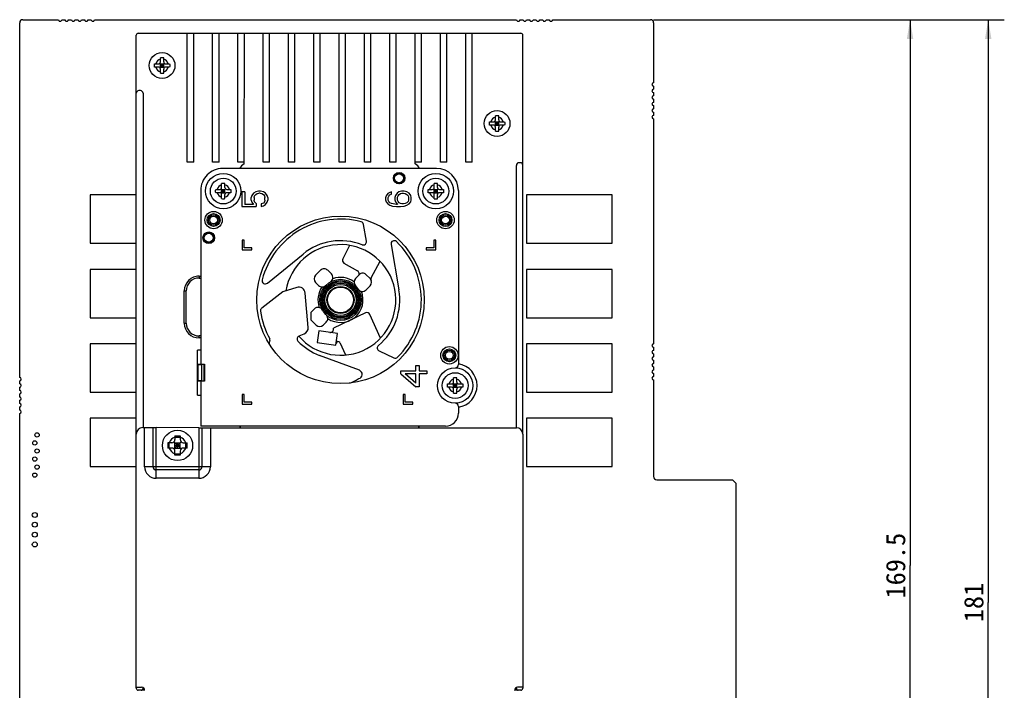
# Model space of a CAD drawing. Header units: millimetres. Extents: x -21 to 400, y 344 to 712.
# Tile 7 of 9: x 133 to 286, y 509 to 613. Entities that reach past the tile are written whole.
import ezdxf
from ezdxf.enums import TextEntityAlignment as Align

# ---------------------------------------------------------------- set-up
doc = ezdxf.new("R2010")
doc.units = ezdxf.units.MM
doc.header["$LTSCALE"] = 23.1
doc.layers.get('0').update_dxf_attribs({"linetype": 'CONTINUOUS'})
doc.layers.add('00_COMPONENTS', color=7, linetype='CONTINUOUS')
doc.layers.add('51__DRAFT_DIMS', color=7, linetype='CONTINUOUS')
doc.styles.get("Standard").update_dxf_attribs({"font": 'simfang.ttf'})
doc.dimstyles.new('DIMSTYLE_2', dxfattribs={"dimtxt": 3, "dimasz": 3, "dimexe": 2.5, "dimexo": 0.5, "dimgap": 0.75, "dimtad": 1, "dimdec": 1, "dimdsep": 46, "dimtxsty": 'STANDARD', "dimblk": '_FILLED', "dimblk1": '_FILLED', "dimblk2": '_FILLED', "dimcen": 0.09, "dimclrt": 3, "dimazin": 2, "dimtp": 0.5, "dimtm": 0.5, "dimtfac": 1, "dimtdec": 1, "dimtofl": 0, "dimtmove": 0, "dimatfit": 3, "dimldrblk": '_FILLED', "dimfxl": 1, "dimtolj": 1, "dimarcsym": 0})

# ---------------------------------------------------------------- blocks, each defined once
blk = doc.blocks.new('_FILLED')
at = {"color": 0, "linetype": 'ByBlock'}
blk.add_solid([(0, 0), (-1, 0.167), (-1, -0.167)], dxfattribs=at)
blk = doc.blocks.new('*D4')
at = {"layer": '51__DRAFT_DIMS', "color": 4}
for p, q in [((231.62, 613.47), (286.06, 613.47)), ((283.56, 613.47), (283.56, 522.98)), ((283.56, 432.49), (283.56, 522.98)), ((140.01, 432.49), (286.06, 432.49))]:
    blk.add_line(p, q, dxfattribs=at)
at = {"layer": '51__DRAFT_DIMS', "color": 4, "xscale": 3, "yscale": 3, "zscale": 3}
for p, rotation in [((283.56, 613.47), 90), ((283.56, 432.49), 270)]:
    blk.add_blockref('_FILLED', p, dxfattribs=dict(at, rotation=rotation))
at = {"layer": '51__DRAFT_DIMS', "color": 3}
blk.add_text('181', height=3, rotation=90, dxfattribs=at).set_placement((282.81, 522.98), align=Align.CENTER)
blk = doc.blocks.new('*D5')
at = {"layer": '51__DRAFT_DIMS', "color": 4}
for p, q in [((231.62, 613.47), (273.93, 613.47)), ((271.43, 613.47), (271.43, 528.7)), ((271.43, 443.92), (271.43, 528.7)), ((248.44, 443.92), (273.93, 443.92))]:
    blk.add_line(p, q, dxfattribs=at)
at = {"layer": '51__DRAFT_DIMS', "color": 4, "xscale": 3, "yscale": 3, "zscale": 3}
for p, rotation in [((271.43, 613.47), 90), ((271.43, 443.92), 270)]:
    blk.add_blockref('_FILLED', p, dxfattribs=dict(at, rotation=rotation))
at = {"layer": '51__DRAFT_DIMS', "color": 3}
blk.add_text('169.5', height=3, rotation=90, dxfattribs=at).set_placement((270.68, 528.7), align=Align.CENTER)

msp = doc.modelspace()

# ---------------------------------------------------------------- linework, layer by layer
at = {"layer": '00_COMPONENTS', "color": 7}
for p, q in [((133.219, 557.926), (133.219, 612.975)), ((133.719, 613.475), (139.241, 613.475)), ((139.749, 613.475), (140.257, 613.475)), ((140.765, 613.475), (141.273, 613.475)), ((141.781, 613.475), (142.289, 613.475)), ((142.797, 613.475), (143.305, 613.475)), ((143.813, 613.475), (144.321, 613.475)), ((144.829, 613.475), (210.361, 613.475)), ((210.869, 613.475), (211.377, 613.475)), ((211.885, 613.475), (212.393, 613.475)), ((212.901, 613.475), (213.409, 613.475)), ((213.917, 613.475), (214.425, 613.475)), ((214.933, 613.475), (215.441, 613.475)), ((215.949, 613.475), (231.119, 613.475)), ((231.619, 612.975), (231.619, 603.681)), ((151.62, 611.363), (211.02, 611.359)), ((159.229, 591.363), (159.23, 611.363)), ((160.229, 591.363), (160.23, 611.363)), ((163.159, 591.362), (163.16, 611.362)), ((164.159, 591.362), (164.16, 611.362)), ((167.089, 591.362), (167.09, 611.362)), ((168.089, 591.106), (168.09, 611.362)), ((171.019, 591.362), (171.02, 611.362)), ((172.019, 591.362), (172.02, 611.362)), ((174.949, 591.362), (174.95, 611.362)), ((175.949, 591.362), (175.95, 611.362)), ((178.879, 591.361), (178.88, 611.361)), ((179.879, 591.361), (179.88, 611.361)), ((182.809, 591.361), (182.81, 611.361)), ((183.809, 591.361), (183.81, 611.361)), ((186.739, 591.361), (186.74, 611.361)), ((187.739, 591.361), (187.74, 611.361)), ((190.669, 591.361), (190.67, 611.361)), ((191.669, 591.361), (191.67, 611.361)), ((194.599, 591.075), (194.6, 611.36)), ((195.599, 591.36), (195.6, 611.36)), ((198.529, 591.36), (198.53, 611.36)), ((199.529, 591.36), (199.53, 611.36)), ((202.459, 591.36), (202.46, 611.36)), ((203.459, 591.36), (203.46, 611.36)), ((151.316, 549.144), (151.32, 611.063)), ((211.316, 549.124), (211.32, 611.059)), ((155.07, 606.913), (155.07, 607.542)), ((155.57, 606.913), (155.57, 607.542)), ((154.141, 606.613), (154.77, 606.613)), ((154.77, 606.113), (154.141, 606.113)), ((154.982, 606.025), (155.658, 606.701)), ((155.658, 606.025), (154.982, 606.701)), ((155.07, 606.613), (155.57, 606.613)), ((155.07, 606.113), (155.07, 606.613)), ((155.07, 606.363), (155.57, 606.363)), ((155.07, 606.113), (155.57, 606.113)), ((155.07, 605.184), (155.07, 605.813)), ((155.32, 606.113), (155.32, 606.613)), ((155.57, 606.113), (155.57, 606.613)), ((155.57, 605.184), (155.57, 605.813)), ((155.87, 606.613), (156.499, 606.613)), ((156.499, 606.113), (155.87, 606.113)), ((151.97, 602.463), (151.72, 602.463)), ((231.619, 603.173), (231.619, 602.665)), ((152.37, 602.063), (152.366, 550.125)), ((231.619, 602.157), (231.619, 601.649)), ((231.619, 601.141), (231.619, 600.633)), ((231.619, 600.125), (231.619, 599.617)), ((206.14, 597.61), (206.769, 597.61)), ((207.657, 597.022), (206.981, 597.698)), ((206.981, 597.022), (207.657, 597.698)), ((207.069, 597.91), (207.069, 598.538)), ((207.069, 597.61), (207.569, 597.61)), ((207.069, 597.11), (207.069, 597.61)), ((207.319, 597.11), (207.319, 597.61)), ((207.569, 597.91), (207.569, 598.538)), ((207.569, 597.11), (207.569, 597.61)), ((207.869, 597.61), (208.498, 597.61)), ((231.619, 599.109), (231.619, 598.601)), ((231.619, 598.093), (231.619, 563.133)), ((206.769, 597.11), (206.14, 597.11)), ((207.069, 597.36), (207.569, 597.36)), ((207.069, 597.11), (207.569, 597.11)), ((207.069, 596.181), (207.069, 596.81)), ((207.569, 596.181), (207.569, 596.81)), ((208.498, 597.11), (207.869, 597.11)), ((160.229, 591.363), (159.229, 591.363)), ((164.159, 591.362), (163.159, 591.362)), ((197.919, 590.36), (164.719, 590.362)), ((168.089, 591.362), (167.089, 591.362)), ((172.019, 591.362), (171.019, 591.362)), ((175.949, 591.362), (174.949, 591.362)), ((179.879, 591.361), (178.879, 591.361)), ((183.809, 591.361), (182.809, 591.361)), ((187.739, 591.361), (186.739, 591.361)), ((191.669, 591.361), (190.669, 591.361)), ((195.599, 591.36), (194.599, 591.36)), ((199.529, 591.36), (198.529, 591.36)), ((203.459, 591.36), (202.459, 591.36)), ((210.316, 550.124), (210.319, 590.859)), ((210.919, 591.259), (210.719, 591.259)), ((161.319, 586.963), (161.317, 562.163)), ((163.64, 587.112), (164.269, 587.112)), ((165.156, 586.525), (164.481, 587.2)), ((164.481, 586.525), (165.156, 587.2)), ((164.569, 587.412), (164.569, 588.041)), ((164.569, 587.112), (165.069, 587.112)), ((164.569, 586.612), (164.569, 587.112)), ((164.819, 586.612), (164.819, 587.112)), ((165.069, 587.412), (165.069, 588.041)), ((165.069, 586.612), (165.069, 587.112)), ((165.369, 587.112), (165.997, 587.112)), ((196.64, 587.11), (197.269, 587.11)), ((198.156, 586.522), (197.481, 587.198)), ((197.481, 586.522), (198.156, 587.198)), ((197.569, 587.41), (197.569, 588.039)), ((197.569, 587.11), (198.069, 587.11)), ((197.569, 586.61), (197.569, 587.11)), ((197.819, 586.61), (197.819, 587.11)), ((198.069, 587.41), (198.069, 588.039)), ((198.069, 586.61), (198.069, 587.11)), ((198.369, 587.11), (198.997, 587.11)), ((201.319, 586.96), (201.317, 559.91)), ((151.319, 586.256), (144.171, 586.256)), ((144.171, 586.256), (144.171, 578.756)), ((164.269, 586.612), (163.64, 586.612)), ((164.569, 586.862), (165.069, 586.862)), ((164.569, 586.612), (165.069, 586.612)), ((164.569, 585.684), (164.569, 586.312)), ((165.069, 585.684), (165.069, 586.312)), ((165.997, 586.612), (165.369, 586.612)), ((168.149, 586.729), (167.723, 586.729)), ((167.723, 586.729), (167.723, 584.462)), ((168.149, 586.729), (168.148, 584.795)), ((169.255, 586.195), (169.17, 585.862)), ((169.17, 585.462), (169.17, 585.862)), ((169.17, 585.462), (169.255, 585.129)), ((169.51, 586.529), (169.255, 586.195)), ((169.851, 586.729), (169.51, 586.529)), ((169.595, 585.862), (169.68, 586.129)), ((169.595, 585.862), (169.595, 585.462)), ((169.68, 585.195), (169.595, 585.462)), ((169.68, 586.129), (169.851, 586.329)), ((170.276, 586.862), (169.851, 586.729)), ((169.851, 586.329), (170.106, 586.462)), ((170.106, 586.462), (170.361, 586.529)), ((170.617, 586.862), (170.276, 586.862)), ((170.532, 586.529), (170.361, 586.529)), ((170.532, 586.529), (170.787, 586.462)), ((171.042, 586.729), (170.617, 586.862)), ((170.787, 586.462), (171.042, 586.329)), ((171.383, 586.529), (171.042, 586.729)), ((171.042, 586.329), (171.212, 586.129)), ((171.212, 586.129), (171.297, 585.862)), ((171.297, 585.462), (171.212, 585.195)), ((171.297, 585.462), (171.297, 585.862)), ((171.638, 586.195), (171.383, 586.529)), ((171.723, 585.862), (171.638, 586.195)), ((171.638, 585.129), (171.723, 585.462)), ((171.723, 585.862), (171.723, 585.462)), ((190.093, 586.127), (190.007, 585.794)), ((190.007, 585.794), (190.007, 585.527)), ((190.007, 585.527), (190.093, 585.194)), ((190.348, 586.461), (190.093, 586.127)), ((190.688, 586.661), (190.348, 586.461)), ((190.433, 585.861), (190.518, 586.061)), ((190.433, 585.461), (190.433, 585.861)), ((190.518, 585.261), (190.433, 585.461)), ((190.518, 586.061), (190.688, 586.261)), ((190.944, 586.727), (190.688, 586.661)), ((190.688, 586.261), (190.944, 586.394)), ((190.944, 586.394), (190.944, 586.727)), ((191.539, 586.194), (191.454, 585.861)), ((191.454, 585.861), (191.454, 585.527)), ((191.454, 585.527), (191.539, 585.194)), ((191.795, 586.527), (191.539, 586.194)), ((192.05, 586.727), (191.795, 586.527)), ((191.88, 585.927), (191.965, 586.127)), ((191.88, 585.461), (191.88, 585.927)), ((191.965, 585.261), (191.88, 585.461)), ((191.965, 586.127), (192.135, 586.327)), ((192.476, 586.861), (192.05, 586.727)), ((192.135, 586.327), (192.305, 586.461)), ((192.305, 586.461), (192.561, 586.527)), ((192.901, 586.861), (192.476, 586.861)), ((192.561, 586.527), (192.816, 586.527)), ((192.816, 586.527), (193.071, 586.461)), ((193.327, 586.727), (192.901, 586.861)), ((193.071, 586.461), (193.327, 586.327)), ((193.667, 586.527), (193.327, 586.727)), ((193.327, 586.327), (193.497, 586.127)), ((193.497, 586.127), (193.582, 585.927)), ((193.582, 585.461), (193.497, 585.261)), ((193.582, 585.927), (193.582, 585.461)), ((193.922, 586.194), (193.667, 586.527)), ((194.007, 585.861), (193.922, 586.194)), ((193.922, 585.194), (194.007, 585.527)), ((194.007, 585.527), (194.007, 585.861)), ((197.269, 586.61), (196.64, 586.61)), ((197.569, 586.86), (198.069, 586.86)), ((197.569, 586.61), (198.069, 586.61)), ((197.569, 585.682), (197.569, 586.31)), ((198.069, 585.682), (198.069, 586.31)), ((198.997, 586.61), (198.369, 586.61)), ((225.187, 586.256), (211.887, 586.256)), ((211.887, 586.256), (211.887, 578.756)), ((225.187, 578.756), (225.187, 586.256)), ((167.723, 584.462), (169.936, 584.462)), ((169.51, 584.795), (168.148, 584.795)), ((169.255, 585.129), (169.51, 584.795)), ((169.936, 584.929), (169.68, 585.195)), ((169.936, 584.929), (169.936, 584.462)), ((171.042, 584.995), (170.702, 584.862)), ((170.702, 584.862), (170.702, 584.462)), ((170.702, 584.462), (171.042, 584.595)), ((171.212, 585.195), (171.042, 584.995)), ((171.042, 584.595), (171.382, 584.795)), ((171.382, 584.795), (171.638, 585.129)), ((190.093, 585.194), (190.348, 584.861)), ((190.348, 584.861), (190.688, 584.661)), ((190.688, 585.061), (190.518, 585.261)), ((190.944, 584.927), (190.688, 585.061)), ((190.688, 584.661), (191.114, 584.527)), ((191.199, 584.861), (190.944, 584.927)), ((191.114, 584.527), (191.71, 584.461)), ((191.71, 584.794), (191.199, 584.861)), ((191.539, 585.194), (191.88, 584.794)), ((191.88, 584.794), (191.71, 584.794)), ((191.71, 584.461), (192.305, 584.461)), ((192.135, 585.061), (191.965, 585.261)), ((192.305, 584.927), (192.135, 585.061)), ((192.561, 584.861), (192.305, 584.927)), ((192.305, 584.461), (192.901, 584.527)), ((192.816, 584.861), (192.561, 584.861)), ((193.071, 584.927), (192.816, 584.861)), ((192.901, 584.527), (193.327, 584.661)), ((193.327, 585.061), (193.071, 584.927)), ((193.497, 585.261), (193.327, 585.061)), ((193.327, 584.661), (193.667, 584.861)), ((193.667, 584.861), (193.922, 585.194)), ((187.049, 579.078), (186.596, 581.695)), ((168.057, 579.262), (167.757, 579.262)), ((167.757, 579.262), (167.757, 577.762)), ((168.057, 578.062), (168.057, 579.262)), ((197.818, 579.26), (197.518, 579.26)), ((197.518, 579.26), (197.518, 578.06)), ((197.818, 577.76), (197.818, 579.26)), ((144.171, 578.756), (151.318, 578.756)), ((167.757, 577.762), (169.257, 577.762)), ((169.257, 578.062), (168.057, 578.062)), ((169.257, 577.762), (169.257, 578.062)), ((184.415, 578.434), (183.36, 576.353)), ((190.861, 578.577), (192.082, 571.533)), ((197.518, 578.06), (196.318, 578.06)), ((196.318, 578.06), (196.318, 577.76)), ((196.318, 577.76), (197.818, 577.76)), ((211.887, 578.756), (225.187, 578.756)), ((171.662, 572.569), (177.201, 577.089)), ((151.318, 574.699), (144.171, 574.699)), ((144.171, 574.699), (144.171, 567.199)), ((183.559, 575.692), (185.666, 574.498)), ((187.801, 573.408), (189.154, 575.969)), ((225.187, 574.699), (211.887, 574.699)), ((211.887, 574.699), (211.887, 567.199)), ((225.187, 567.199), (225.187, 574.699)), ((161.068, 573.663), (161.318, 573.663)), ((161.068, 573.363), (161.318, 573.363)), ((179.905, 574.558), (179.158, 573.812)), ((181.596, 573.998), (181.036, 574.558)), ((185.969, 573.906), (185.349, 573.285)), ((187.598, 573.267), (186.959, 573.906)), ((176.233, 571.9), (174.058, 571.202)), ((179.158, 572.68), (179.619, 572.219)), ((186.976, 571.514), (187.598, 572.136)), ((158.767, 566.363), (158.768, 571.363)), ((159.067, 566.363), (159.068, 571.363)), ((174.058, 571.202), (170.78, 568.686)), ((177.997, 565.702), (177.535, 571.034)), ((178.964, 568.569), (178.544, 568.149)), ((144.171, 567.199), (151.317, 567.199)), ((178.398, 567.796), (178.398, 567.079)), ((186.904, 567.942), (181.912, 565.552)), ((189.203, 564.005), (187.578, 567.692)), ((211.887, 567.199), (225.187, 567.199)), ((178.544, 566.725), (179.214, 566.055)), ((180.345, 566.055), (180.807, 566.516)), ((161.317, 564.363), (161.067, 564.363)), ((161.317, 564.063), (161.067, 564.063)), ((176.585, 564.362), (177.382, 564.691)), ((179.646, 565.151), (179.396, 563.345)), ((182.548, 564.75), (179.646, 565.151)), ((182.299, 562.944), (182.548, 564.75)), ((151.317, 563.142), (144.171, 563.142)), ((144.171, 563.142), (144.171, 555.642)), ((172.054, 563.665), (171.994, 563.469)), ((179.396, 563.345), (182.299, 562.944)), ((182.912, 563.333), (183.779, 561.409)), ((225.187, 563.142), (211.887, 563.142)), ((211.887, 563.142), (211.887, 555.642)), ((225.187, 555.642), (225.187, 563.142)), ((231.619, 562.625), (231.619, 562.117)), ((161.317, 562.163), (160.817, 562.163)), ((160.817, 555.163), (160.817, 562.163)), ((185.945, 559.028), (179.775, 561.351)), ((189.016, 562.06), (191.309, 560.973)), ((231.619, 561.609), (231.619, 561.101)), ((160.817, 559.963), (161.917, 559.963)), ((161.517, 559.863), (160.817, 559.863)), ((161.317, 559.863), (161.317, 559.963)), ((161.517, 557.363), (161.517, 559.963)), ((161.917, 559.963), (161.917, 557.363)), ((194.696, 559.796), (195.208, 559.796)), ((194.696, 558.961), (194.696, 559.796)), ((195.208, 559.796), (195.208, 558.961)), ((231.619, 560.593), (231.619, 560.085)), ((231.619, 559.577), (231.619, 559.069)), ((192.392, 558.961), (194.696, 558.961)), ((192.392, 558.46), (192.392, 558.961)), ((192.392, 558.46), (194.696, 556.454)), ((194.696, 558.459), (193.075, 558.459)), ((194.696, 557.039), (193.075, 558.459)), ((194.696, 557.039), (194.696, 558.459)), ((195.208, 558.961), (196.402, 558.961)), ((196.402, 558.459), (195.208, 558.459)), ((195.208, 558.459), (195.208, 556.454)), ((196.402, 558.961), (196.402, 558.459)), ((231.619, 558.561), (231.619, 558.053)), ((133.219, 556.91), (133.219, 557.418)), ((133.219, 555.894), (133.219, 556.402)), ((160.817, 557.463), (161.517, 557.463)), ((161.917, 557.363), (160.817, 557.363)), ((161.317, 557.363), (161.317, 557.463)), ((195.208, 556.454), (194.696, 556.454)), ((199.638, 556.91), (200.267, 556.91)), ((200.267, 556.41), (199.638, 556.41)), ((201.155, 556.322), (200.479, 556.998)), ((200.479, 556.322), (201.155, 556.998)), ((200.567, 557.21), (200.567, 557.839)), ((200.567, 556.91), (201.067, 556.91)), ((200.567, 556.41), (200.567, 556.91)), ((200.567, 556.66), (201.067, 556.66)), ((200.567, 556.41), (201.067, 556.41)), ((200.817, 556.41), (200.817, 556.91)), ((201.067, 557.21), (201.067, 557.839)), ((201.067, 556.41), (201.067, 556.91)), ((201.367, 556.91), (201.995, 556.91)), ((201.995, 556.41), (201.367, 556.41)), ((231.619, 557.545), (231.619, 542.525)), ((133.219, 554.878), (133.219, 555.386)), ((144.171, 555.642), (151.317, 555.642)), ((160.817, 555.163), (161.317, 555.163)), ((161.317, 555.163), (161.316, 550.363)), ((167.756, 555.262), (167.755, 553.762)), ((168.056, 555.262), (167.756, 555.262)), ((168.055, 554.062), (168.056, 555.262)), ((192.756, 555.261), (192.755, 553.761)), ((193.056, 555.261), (192.756, 555.261)), ((193.055, 554.061), (193.056, 555.261)), ((200.567, 555.481), (200.567, 556.11)), ((201.067, 555.481), (201.067, 556.11)), ((211.887, 555.642), (225.187, 555.642)), ((133.219, 553.862), (133.219, 554.37)), ((133.219, 552.846), (133.219, 553.354)), ((167.755, 553.762), (169.255, 553.762)), ((169.255, 554.062), (168.055, 554.062)), ((169.255, 553.762), (169.255, 554.062)), ((192.755, 553.761), (194.255, 553.761)), ((194.255, 554.061), (193.055, 554.061)), ((194.255, 553.761), (194.255, 554.061)), ((201.316, 553.41), (201.316, 552.36)), ((133.219, 506.963), (133.219, 552.338)), ((151.316, 551.585), (144.171, 551.585)), ((144.171, 551.585), (144.171, 544.085)), ((199.316, 550.36), (161.316, 550.363)), ((225.187, 551.585), (211.887, 551.585)), ((211.887, 551.585), (211.887, 544.085)), ((225.187, 544.085), (225.187, 551.585)), ((151.315, 509.825), (151.316, 549.125)), ((152.316, 550.125), (153.123, 550.125)), ((153.123, 550.125), (154.416, 550.125)), ((153.916, 544.063), (153.916, 550.125)), ((161.016, 550.124), (154.416, 550.125)), ((157.316, 548.859), (157.316, 548.263)), ((158.116, 548.859), (158.116, 548.263)), ((161.016, 550.124), (161.516, 550.124)), ((161.516, 550.124), (162.309, 550.124)), ((161.516, 550.124), (161.516, 544.063)), ((162.309, 550.124), (210.316, 550.124)), ((211.316, 549.124), (211.315, 509.824)), ((156.816, 547.763), (156.22, 547.763)), ((156.439, 546.963), (156.439, 547.763)), ((157.716, 547.363), (157.17, 547.909)), ((157.17, 546.816), (157.716, 547.363)), ((157.316, 548.64), (158.116, 548.64)), ((157.316, 547.763), (158.116, 547.763)), ((157.316, 546.963), (157.316, 547.763)), ((157.316, 547.363), (158.116, 547.363)), ((157.716, 547.363), (158.262, 547.909)), ((157.716, 546.963), (157.716, 547.763)), ((158.262, 546.816), (157.716, 547.363)), ((158.116, 546.963), (158.116, 547.763)), ((158.616, 547.763), (159.213, 547.763)), ((158.993, 546.963), (158.993, 547.763)), ((156.816, 546.963), (156.22, 546.963)), ((157.316, 546.963), (158.116, 546.963)), ((157.316, 545.866), (157.316, 546.463)), ((157.316, 546.085), (158.116, 546.085)), ((158.116, 546.463), (158.116, 545.866)), ((159.213, 546.963), (158.616, 546.963)), ((144.171, 544.085), (151.316, 544.085)), ((161.016, 543.563), (154.416, 543.563)), ((211.887, 544.085), (225.187, 544.085)), ((232.119, 542.025), (243.869, 542.025)), ((243.869, 542.025), (244.369, 541.525)), ((244.369, 541.525), (244.369, 504.425)), ((151.314, 509.663), (151.314, 509.825)), ((151.315, 509.825), (152.115, 509.825)), ((152.614, 509.363), (151.614, 509.363)), ((152.364, 509.758), (152.364, 509.663)), ((211.014, 509.359), (210.016, 509.36)), ((210.314, 509.659), (210.314, 509.781)), ((211.315, 509.824), (210.515, 509.824)), ((211.314, 509.824), (211.314, 509.659))]:
    msp.add_line(p, q, dxfattribs=at)
at = {"layer": '00_COMPONENTS', "color": 4}
for p, q in [((161.068, 573.663), (161.068, 573.363)), ((158.768, 571.363), (159.068, 571.363)), ((158.767, 566.363), (159.067, 566.363)), ((161.067, 564.063), (161.067, 564.363)), ((161.317, 562.163), (161.317, 559.963)), ((160.88, 559.863), (160.88, 557.463)), ((161.817, 559.963), (161.817, 557.363)), ((161.317, 557.363), (161.317, 555.163)), ((152.616, 544.063), (152.616, 550.125)), ((154.416, 542.263), (154.416, 550.125)), ((161.016, 550.124), (161.016, 542.263)), ((162.816, 550.124), (162.816, 544.063)), ((153.123, 544.063), (152.616, 544.063)), ((154.416, 544.063), (153.123, 544.063)), ((161.016, 544.063), (154.416, 544.063)), ((161.499, 544.063), (161.016, 544.063)), ((161.516, 544.063), (161.499, 544.063)), ((162.309, 544.063), (161.516, 544.063)), ((162.816, 544.063), (162.309, 544.063)), ((161.016, 542.263), (154.416, 542.263))]:
    msp.add_line(p, q, dxfattribs=at)
at = {"layer": '00_COMPONENTS', "color": 7}
for centre, radius in [((155.32, 606.363), 2), ((207.319, 597.36), 2), ((164.819, 586.862), 2.75), ((164.819, 586.862), 2), ((192.119, 588.861), 0.9), ((192.119, 588.861), 0.85), ((197.819, 586.86), 2.75), ((197.819, 586.86), 2), ((163.318, 582.362), 1.35), ((163.318, 582.362), 1), ((163.318, 582.362), 0.8), ((163.318, 582.362), 0.6), ((183.017, 569.961), 13), ((199.318, 582.36), 1.35), ((199.318, 582.36), 1), ((199.318, 582.36), 0.8), ((199.318, 582.36), 0.6), ((162.568, 579.613), 0.9), ((162.568, 579.613), 0.85), ((183.017, 569.961), 3.2), ((183.017, 569.961), 2.996), ((183.017, 569.961), 2.411), ((183.017, 569.961), 2), ((199.917, 561.36), 1.35), ((199.917, 561.36), 1), ((199.917, 561.36), 0.8), ((199.917, 561.36), 0.6), ((200.817, 556.66), 2.75), ((200.817, 556.66), 2), ((135.914, 549.001), 0.33), ((157.716, 547.363), 2.35), ((135.564, 547.751), 0.33), ((135.914, 546.501), 0.33), ((135.564, 545.251), 0.33), ((135.914, 544.001), 0.33), ((135.564, 542.751), 0.33), ((135.559, 536.565), 0.381), ((135.559, 535.065), 0.381), ((135.559, 533.517), 0.381), ((135.559, 531.993), 0.381)]:
    msp.add_circle(centre, radius, dxfattribs=at)
at = {"layer": '00_COMPONENTS', "color": 4}
for centre, radius in [((192.119, 588.861), 0.7), ((162.568, 579.613), 0.7), ((183.017, 569.961), 2.796), ((183.017, 569.961), 2.611), ((183.017, 569.961), 2.1)]:
    msp.add_circle(centre, radius, dxfattribs=at)
at = {"layer": '00_COMPONENTS', "color": 7}
for centre, radius, start, end in [((133.719, 612.975), 0.5, 90.012, 179.988), ((139.495, 613.474), 0.254, 179.9427, 0.0573), ((140.511, 613.474), 0.254, 179.9427, 0.0573), ((141.527, 613.474), 0.254, 179.9427, 0.0573), ((142.543, 613.474), 0.254, 179.9427, 0.0573), ((143.559, 613.474), 0.254, 179.9427, 0.0573), ((144.575, 613.474), 0.254, 179.9427, 0.0573), ((210.615, 613.474), 0.254, 179.9427, 0.0573), ((211.631, 613.474), 0.254, 179.9427, 0.0573), ((212.647, 613.474), 0.254, 179.9427, 0.0573), ((213.663, 613.474), 0.254, 179.9427, 0.0573), ((214.679, 613.474), 0.254, 179.9427, 0.0573), ((215.695, 613.474), 0.254, 179.9427, 0.0573), ((231.119, 612.975), 0.5, 0.0085, 89.9915), ((151.62, 611.063), 0.3, 89.99637, 179.99637), ((211.02, 611.059), 0.3, 359.99637, 89.99637), ((154.77, 606.913), 0.3, 270, 360), ((155.315, 600.609), 6.937, 89.95966, 92.02484), ((155.325, 600.609), 6.937, 87.97516, 90.04034), ((155.87, 606.913), 0.3, 180, 270), ((154.77, 605.813), 0.3, 0, 90), ((155.87, 605.813), 0.3, 90, 180), ((155.315, 612.117), 6.937, 267.97516, 270.04034), ((155.325, 612.117), 6.937, 269.95966, 272.02484), ((151.72, 602.063), 0.4, 89.99637, 179.99637), ((151.97, 602.063), 0.4, 359.99637, 89.99637), ((231.619, 603.427), 0.254, 90, 270), ((231.619, 602.411), 0.254, 90, 270), ((231.619, 601.395), 0.254, 90, 270), ((231.619, 600.379), 0.254, 90, 270), ((231.619, 599.363), 0.254, 90, 270), ((206.769, 597.91), 0.3, 270, 360), ((207.314, 591.605), 6.937, 89.95966, 92.02484), ((207.324, 591.605), 6.937, 87.97516, 90.04034), ((207.869, 597.91), 0.3, 180, 270), ((231.619, 598.347), 0.254, 90, 270), ((206.769, 596.81), 0.3, 0, 90), ((207.314, 603.114), 6.937, 267.97516, 270.04034), ((207.324, 603.114), 6.937, 269.95966, 272.02484), ((207.869, 596.81), 0.3, 90, 180), ((164.719, 586.962), 3.4, 89.99637, 179.99637), ((169.069, 589.362), 2, 119.33695, 149.99383), ((193.569, 589.361), 2, 29.99802, 58.99891), ((197.919, 586.96), 3.4, 359.99637, 89.99637), ((210.719, 590.859), 0.4, 89.99637, 179.99637), ((210.919, 590.859), 0.4, 359.99637, 89.99637), ((164.269, 587.412), 0.3, 270, 360), ((164.814, 581.108), 6.937, 89.95966, 92.02484), ((164.823, 581.108), 6.937, 87.97516, 90.04034), ((165.369, 587.412), 0.3, 180, 270), ((197.269, 587.41), 0.3, 270, 360), ((197.814, 581.106), 6.937, 89.95966, 92.02484), ((197.823, 581.106), 6.937, 87.97516, 90.04034), ((198.369, 587.41), 0.3, 180, 270), ((164.269, 586.312), 0.3, 0, 90), ((164.814, 592.617), 6.937, 267.97516, 270.04034), ((164.823, 592.617), 6.937, 269.95966, 272.02484), ((165.369, 586.312), 0.3, 90, 180), ((197.269, 586.31), 0.3, 0, 90), ((197.814, 592.615), 6.937, 267.97516, 270.04034), ((197.823, 592.615), 6.937, 269.95966, 272.02484), ((198.369, 586.31), 0.3, 90, 180), ((183.017, 569.961), 12.55, 75.1641, 165.60812), ((186.103, 581.61), 0.5, 9.83637, 75.1641), ((183.017, 569.961), 8.589, 220.93055, 170.64482), ((183.017, 569.961), 9.2, 68.60088, 129.21637), ((186.557, 578.993), 0.5, 248.60088, 9.83637), ((191.354, 578.663), 0.5, 46.22812, 189.83637), ((183.017, 569.961), 12.55, 314.89599, 46.22812), ((183.806, 576.127), 0.5, 153.10875, 240.44197), ((180.47, 573.992), 0.8, 44.99637, 134.99637), ((161.068, 571.363), 2.3, 89.99637, 179.99637), ((161.068, 571.363), 2, 89.99637, 179.99637), ((179.724, 573.246), 0.8, 134.99637, 224.99637), ((181.03, 573.433), 0.8, 299.79203, 44.99637), ((183.017, 569.961), 3.5, 53.17091, 110.21797), ((185.914, 572.72), 0.8, 134.99637, 223.59684), ((185.419, 574.063), 0.5, 314.99637, 60.44197), ((186.464, 573.411), 0.7, 44.99637, 134.99637), ((187.032, 572.701), 0.8, 314.99637, 44.99637), ((188.243, 573.175), 0.5, 152.15147, 201.34284), ((171.346, 572.956), 0.5, 165.60812, 309.21637), ((176.539, 570.947), 1, 4.94873, 107.78132), ((183.017, 569.961), 3.5, 144.66527, 199.73463), ((180.185, 572.785), 0.8, 224.99637, 315.09121), ((186.41, 572.08), 0.8, 211.97833, 314.99637), ((183.017, 569.961), 3.5, 235.61744, 22.40427), ((183.017, 569.961), 9.2, 309.82498, 9.83637), ((171.084, 568.289), 0.5, 127.50637, 187.97563), ((179.529, 568.003), 0.8, 29.30869, 134.99637), ((183.017, 569.961), 12.55, 187.97563, 208.89125), ((178.898, 567.796), 0.5, 134.99637, 179.99637), ((178.898, 567.079), 0.5, 179.99637, 224.99637), ((180.241, 567.082), 0.8, 314.99637, 46.04338), ((187.12, 567.491), 0.5, 23.78625, 115.58121), ((161.067, 566.363), 2.3, 179.99637, 269.99637), ((161.067, 566.363), 2, 179.99637, 269.99637), ((177, 565.616), 1, 292.45637, 4.94873), ((179.78, 566.621), 0.8, 224.99637, 314.99637), ((181.432, 565.409), 0.5, 262.13498, 16.54957), ((176.776, 563.9), 0.5, 112.45637, 224.16269), ((173.906, 562.884), 2, 162.98382, 171.59121), ((171.767, 563.753), 0.3, 342.98382, 28.89125), ((183.017, 569.961), 9.2, 224.16269, 249.36637), ((182.638, 563.209), 0.3, 24.25817, 172.13498), ((189.23, 562.512), 0.5, 129.82498, 244.64637), ((231.619, 562.879), 0.254, 90, 270), ((191.523, 561.425), 0.5, 244.64637, 314.89599), ((231.619, 561.863), 0.254, 90, 270), ((231.619, 560.847), 0.254, 90, 270), ((200.817, 559.91), 0.5, 269.99637, 359.99637), ((200.817, 556.66), 3.4, 278.45289, 81.53985), ((231.619, 559.831), 0.254, 90, 270), ((133.219, 557.672), 0.254, 270, 90), ((185.706, 558.396), 0.676, 283.08847, 69.36637), ((231.619, 558.815), 0.254, 90, 270), ((231.619, 557.799), 0.254, 90, 270), ((133.219, 556.656), 0.254, 270, 90), ((183.017, 569.961), 12.55, 282.6786, 283.08847), ((200.267, 557.21), 0.3, 270, 360), ((200.267, 556.11), 0.3, 0, 90), ((200.812, 550.906), 6.937, 89.95966, 92.02484), ((200.822, 550.906), 6.937, 87.97516, 90.04034), ((201.367, 557.21), 0.3, 180, 270), ((201.367, 556.11), 0.3, 90, 180), ((133.219, 555.64), 0.254, 270, 90), ((133.219, 554.624), 0.254, 270, 90), ((200.812, 562.414), 6.937, 267.97516, 270.04034), ((200.822, 562.414), 6.937, 269.95966, 272.02484), ((133.219, 553.608), 0.254, 270, 90), ((200.816, 553.41), 0.5, 359.99637, 89.99637), ((133.219, 552.592), 0.254, 270, 90), ((199.316, 552.36), 2, 269.99637, 359.99637), ((169.066, 551.362), 2, 209.9964, 218.23568), ((193.566, 551.361), 2, 321.8021, 329.99634), ((152.316, 549.125), 1, 89.99891, 179.99891), ((210.316, 549.124), 1, 359.99891, 89.99891), ((156.816, 548.263), 0.5, 270, 360), ((158.616, 548.263), 0.5, 180, 270), ((156.816, 546.463), 0.5, 0, 90), ((158.616, 546.463), 0.5, 90, 180), ((154.416, 544.063), 0.5, 179.99891, 269.99891), ((161.016, 544.063), 0.5, 269.99891, 359.99891), ((232.119, 542.525), 0.5, 180.01905, 270.01005), ((151.614, 509.663), 0.3, 179.99637, 269.99637), ((152.064, 509.663), 0.3, 269.99637, 359.99637), ((152.115, 509.325), 0.5, 359.99891, 89.99891), ((210.515, 509.324), 0.5, 89.99891, 179.99891), ((210.614, 509.659), 0.3, 179.99637, 269.99637), ((211.014, 509.659), 0.3, 269.99637, 359.99637)]:
    msp.add_arc(centre, radius, start, end, dxfattribs=at)
at = {"layer": '00_COMPONENTS', "color": 4}
for centre, radius, start, end in [((155.32, 606.363), 1, 104.47751, 165.52249), ((155.32, 606.363), 1, 14.47751, 75.52249), ((155.32, 606.363), 1, 194.47751, 255.52249), ((155.32, 606.363), 1, 284.47751, 345.52249), ((207.319, 597.36), 1, 104.47751, 165.52249), ((207.319, 597.36), 1, 14.47751, 75.52249), ((207.319, 597.36), 1, 194.47751, 255.52249), ((207.319, 597.36), 1, 284.47751, 345.52249), ((164.819, 586.862), 1, 104.47751, 165.52249), ((164.819, 586.862), 1, 14.47751, 75.52249), ((197.819, 586.86), 1, 104.47751, 165.52249), ((197.819, 586.86), 1, 14.47751, 75.52249), ((164.819, 586.862), 1, 194.47751, 255.52249), ((164.819, 586.862), 1, 284.47751, 345.52249), ((197.819, 586.86), 1, 194.47751, 255.52249), ((197.819, 586.86), 1, 284.47751, 345.52249), ((200.817, 556.66), 1, 104.47751, 165.52249), ((200.817, 556.66), 1, 194.47751, 255.52249), ((200.817, 556.66), 1, 14.47751, 75.52249), ((200.817, 556.66), 1, 284.47751, 345.52249), ((157.716, 547.363), 1.35, 107.23529, 162.76471), ((157.716, 547.363), 1.35, 17.23529, 72.76471), ((157.716, 547.363), 1.35, 197.23529, 252.76471), ((157.716, 547.363), 1.35, 287.23529, 342.76471), ((154.416, 544.063), 1.8, 179.99891, 269.99891), ((161.016, 544.063), 1.8, 269.99891, 359.99891)]:
    msp.add_arc(centre, radius, start, end, dxfattribs=at)
at = {"layer": '00_COMPONENTS', "color": 7}
for points, knots in [([(154.141, 606.113), (154.138, 606.196), (154.135, 606.363), (154.138, 606.53), (154.141, 606.613)], [0, 0, 0, 0, 0.4999998, 1, 1, 1, 1]), ([(156.499, 606.613), (156.502, 606.53), (156.504, 606.363), (156.502, 606.196), (156.499, 606.113)], [0, 0, 0, 0, 0.5000002, 1, 1, 1, 1]), ([(206.14, 597.11), (206.137, 597.193), (206.135, 597.36), (206.137, 597.526), (206.14, 597.61)], [0, 0, 0, 0, 0.4999998, 1, 1, 1, 1]), ([(208.498, 597.61), (208.501, 597.526), (208.504, 597.36), (208.501, 597.193), (208.498, 597.11)], [0, 0, 0, 0, 0.5000002, 1, 1, 1, 1]), ([(163.64, 586.612), (163.637, 586.696), (163.634, 586.862), (163.637, 587.029), (163.64, 587.112)], [0, 0, 0, 0, 0.4999998, 1, 1, 1, 1]), ([(165.997, 587.112), (166, 587.029), (166.003, 586.862), (166, 586.696), (165.997, 586.612)], [0, 0, 0, 0, 0.5000002, 1, 1, 1, 1]), ([(196.64, 586.61), (196.637, 586.694), (196.634, 586.86), (196.637, 587.027), (196.64, 587.11)], [0, 0, 0, 0, 0.4999998, 1, 1, 1, 1]), ([(198.997, 587.11), (199, 587.027), (199.003, 586.86), (199, 586.694), (198.997, 586.61)], [0, 0, 0, 0, 0.5000002, 1, 1, 1, 1]), ([(184.465, 557.043), (184.474, 557.046), (184.943, 557.197), (185.384, 557.414), (185.772, 557.717)], [0, 0, 0, 0, 0.0173894, 1, 1, 1, 1]), ([(199.638, 556.41), (199.635, 556.493), (199.632, 556.66), (199.635, 556.827), (199.638, 556.91)], [0, 0, 0, 0, 0.4999998, 1, 1, 1, 1]), ([(201.995, 556.91), (201.998, 556.827), (202.001, 556.66), (201.998, 556.493), (201.995, 556.41)], [0, 0, 0, 0, 0.5000002, 1, 1, 1, 1]), ([(157.316, 548.859), (157.349, 548.86), (157.483, 548.861), (157.616, 548.861), (157.716, 548.861)], [0, 0, 0, 0, 0.2498615, 1, 1, 1, 1]), ([(157.716, 548.861), (157.816, 548.861), (157.949, 548.861), (158.083, 548.86), (158.116, 548.859)], [0, 0, 0, 0, 0.7501385, 1, 1, 1, 1]), ([(156.22, 547.763), (156.218, 547.629), (156.218, 547.363), (156.218, 547.096), (156.22, 546.963)], [0, 0, 0, 0, 0.4999995, 1, 1, 1, 1]), ([(159.213, 546.963), (159.214, 547.096), (159.214, 547.363), (159.214, 547.629), (159.213, 547.763)], [0, 0, 0, 0, 0.5000006, 1, 1, 1, 1]), ([(157.716, 545.865), (157.616, 545.865), (157.483, 545.865), (157.349, 545.866), (157.316, 545.866)], [0, 0, 0, 0, 0.7501385, 1, 1, 1, 1]), ([(158.116, 545.866), (158.083, 545.866), (157.949, 545.865), (157.816, 545.865), (157.716, 545.865)], [0, 0, 0, 0, 0.2498615, 1, 1, 1, 1])]:
    msp.add_open_spline(points, degree=3, knots=knots, dxfattribs=at)

# ---------------------------------------------------------------- dimensions: what is measured, and where the dimension line sits
at = {"layer": '51__DRAFT_DIMS', "color": 4}
for base, p1, p2, picture, middle in [((283.558, 432.495), (231.119, 613.475), (139.509, 432.495), '*D4', (283.558, 522.979)), ((271.4314, 443.9248), (231.1189, 613.4747), (247.9419, 443.9248), '*D5', (271.4314, 528.7759))]:
    dim = msp.add_linear_dim(base=base, p1=p1, p2=p2, angle=270, dimstyle='DIMSTYLE_2', dxfattribs=at)
    dim.commit()
    dim.dimension.update_dxf_attribs({"geometry": picture, "text_midpoint": middle, "dimtype": 160})

doc.saveas('drawing.dxf')
